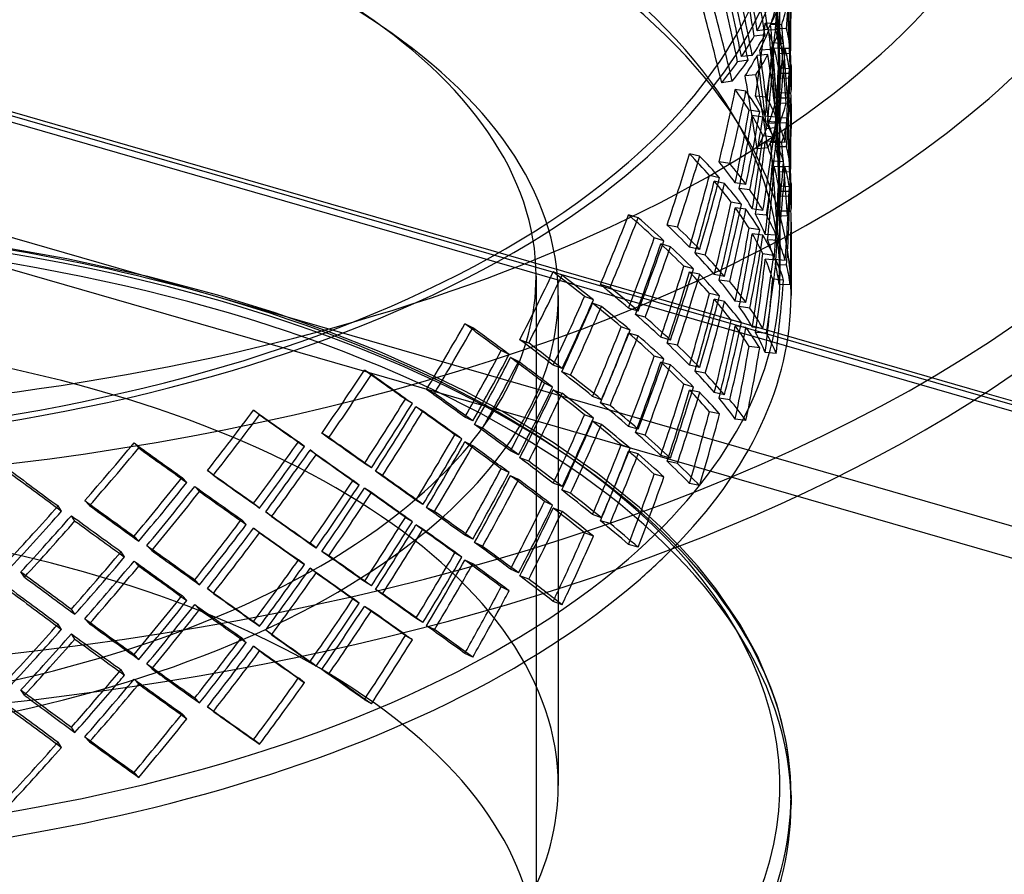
# Model space of a CAD drawing. Header units: millimetres. Extents: x -428 to 428, y -369 to 324.
# Tile 8 of 11: x 84 to 306, y -137 to 55. Entities that reach past the tile are written whole.
import ezdxf

# ---------------------------------------------------------------- set-up
doc = ezdxf.new("R2010")
doc.units = ezdxf.units.MM
doc.layers.add('HIDDEN', color=7, linetype='Continuous')
doc.layers.add('THICK', color=7, linetype='Continuous')

msp = doc.modelspace()

# ---------------------------------------------------------------- linework, layer by layer
at = {"layer": 'HIDDEN'}
for p, q in [((300.3, -29.39), (-113.47, 90.06)), ((301.24, -28.78), (-112.08, 90.53)), ((425.97, -67.11), (-110.97, 87.89)), ((425.97, -93.09), (-110.97, 61.91)), ((423.47, -99.58), (-113.47, 55.42)), ((254.17, 54.49), (251.7, 54.69)), ((255.4, 54.38), (252.91, 54.28)), ((256.52, 53.37), (254.01, 53.42)), ((251.63, 51.99), (249.18, 51.74)), ((252.3, 53.2), (249.85, 52.95)), ((254.97, 53.19), (252.47, 53.08)), ((255.83, 49.99), (253.36, 50.19)), ((256.18, 48.8), (253.71, 49)), ((257.29, 48.91), (254.79, 48.96)), ((248.77, 47.37), (246.31, 47.12)), ((252.3, 47.61), (249.85, 47.36)), ((252.98, 48.68), (250.47, 48.58)), ((257.4, 47.73), (254.9, 47.78)), ((247.82, 46.29), (245.45, 45.9)), ((257.13, 44.35), (254.64, 44.55)), ((255, 45.2), (255, 39.61)), ((257.5, 45.11), (257.5, 39.52)), ((249.58, 43.01), (247.13, 42.76)), ((257.29, 43.32), (254.79, 43.37)), ((257.36, 42.27), (254.86, 42.17)), ((257.45, 43.28), (254.95, 43.33)), ((244.25, 41.58), (241.88, 41.18)), ((247.33, 39.32), (244.93, 39.67)), ((251.93, 37.99), (249.46, 38.19)), ((256.67, 37.81), (254.17, 37.71)), ((257.49, 38.87), (254.99, 38.92)), ((256.38, 36.62), (253.89, 36.52)), ((257.45, 37.69), (254.95, 37.74)), ((255, 36.35), (255, 30.77)), ((257.5, 36.44), (257.5, 30.86)), ((250.44, 34.68), (248.03, 35.02)), ((251.17, 33.45), (248.77, 33.8)), ((254.17, 33.44), (251.7, 33.64)), ((254.45, 31.1), (251.99, 30.85)), ((254.66, 32.24), (252.2, 32.44)), ((254.97, 32.14), (252.47, 32.04)), ((256.67, 32.21), (254.17, 32.11)), ((256.92, 33.25), (254.41, 33.31)), ((253.58, 28.91), (251.16, 29.26)), ((254.17, 27.85), (251.7, 28.05)), ((255.4, 27.74), (252.91, 27.63)), ((256.18, 27.75), (253.71, 27.95)), ((256.52, 26.73), (254.01, 26.78)), ((236.89, 24.68), (234.59, 25.17)), ((252.3, 26.56), (249.85, 26.31)), ((243.68, 23), (241.27, 23.35)), ((255.83, 23.34), (253.36, 23.54)), ((256.18, 22.15), (253.71, 22.35)), ((257.29, 22.27), (254.79, 22.32)), ((241.39, 19.8), (239.09, 20.29)), ((257.4, 21.08), (254.9, 21.13)), ((242.5, 18.52), (240.2, 19.01)), ((247.33, 18.28), (244.93, 18.62)), ((257.13, 17.71), (254.64, 17.91)), ((255, 18.55), (255, 12.96)), ((257.5, 18.47), (257.5, 12.87)), ((248.21, 17.03), (245.81, 17.38)), ((257.29, 16.67), (254.79, 16.72)), ((257.36, 15.62), (254.86, 15.52)), ((257.45, 16.64), (254.95, 16.69)), ((246.33, 13.79), (244.02, 14.28)), ((223, 10.77), (220.84, 11.39)), ((247.33, 12.68), (244.93, 13.03)), ((251.17, 12.4), (248.77, 12.75)), ((251.93, 11.35), (249.46, 11.55)), ((256.67, 11.17), (254.17, 11.07)), ((257.49, 12.22), (254.99, 12.27)), ((231.87, 8.62), (229.56, 9.11)), ((255, 9.7), (255, -2.43)), ((257.5, 9.79), (257.5, -6.76)), ((250.44, 8.03), (248.03, 8.38)), ((251.17, 6.81), (248.77, 7.16)), ((254.17, 6.8), (251.7, 7)), ((94.13, 1.53), (75.23, 4.84)), ((228.83, 5.58), (226.66, 6.2)), ((230.29, 4.22), (228.13, 4.85)), ((254.66, 5.6), (252.2, 5.8)), ((236.89, 3.63), (234.59, 4.12)), ((238.14, 2.32), (235.84, 2.81)), ((253.58, 2.26), (251.16, 2.61)), ((112.46, -2.51), (94.13, 1.53)), ((254.17, 1.2), (251.7, 1.4)), ((256.18, 1.1), (253.71, 1.31)), ((256.52, 0.08), (254.01, 0.13)), ((205.86, -2.2), (203.86, -1.45)), ((235.49, -0.79), (233.31, -0.16)), ((236.89, -1.97), (234.59, -1.48)), ((242.5, -2.53), (240.2, -2.04)), ((128.19, -6.69), (112.46, -2.51)), ((200, -2.43), (200, -156.32)), ((216.68, -4.95), (214.51, -4.32)), ((243.68, -3.64), (241.27, -3.29)), ((255.83, -3.3), (253.36, -3.1)), ((257.29, -4.38), (254.79, -4.33)), ((241.39, -6.84), (239.09, -6.35)), ((140.95, -10.63), (128.19, -6.69)), ((205, -6.76), (205, -84.67)), ((212.93, -7.78), (210.93, -7.03)), ((214.73, -9.24), (212.73, -8.48)), ((242.5, -8.12), (240.2, -7.63)), ((247.33, -8.37), (244.93, -8.02)), ((153.09, -14.87), (140.95, -10.63)), ((223, -10.28), (220.84, -9.65)), ((224.6, -11.67), (222.43, -11.05)), ((248.21, -9.61), (245.81, -9.27)), ((185.71, -14.04), (183.91, -13.18)), ((246.33, -12.86), (244.02, -12.36)), ((164.57, -19.4), (153.09, -14.87)), ((221.22, -14.6), (219.21, -13.84)), ((223, -15.88), (220.84, -15.25)), ((247.33, -13.97), (244.93, -13.62)), ((251.17, -14.24), (248.77, -13.89)), ((251.93, -15.3), (249.46, -15.1)), ((198.33, -17.5), (196.33, -16.75)), ((230.29, -16.83), (228.13, -16.2)), ((231.87, -18.02), (229.56, -17.53)), ((175.22, -24.12), (164.57, -19.4)), ((193.92, -20.09), (192.12, -19.22)), ((250.44, -18.61), (248.03, -18.27)), ((254.17, -19.85), (251.7, -19.65)), ((196.03, -21.66), (194.23, -20.79)), ((228.83, -21.07), (226.66, -20.44)), ((230.29, -22.42), (228.13, -21.8)), ((162.85, -24.59), (161.27, -23.62)), ((184.06, -28.45), (175.22, -24.12)), ((205.86, -23.25), (203.86, -22.5)), ((207.78, -24.75), (205.78, -24)), ((236.89, -23.01), (234.59, -22.52)), ((238.14, -24.32), (235.84, -23.83)), ((203.72, -27.45), (201.91, -26.58)), ((177.08, -28.85), (175.28, -27.98)), ((192.44, -32.98), (184.06, -28.45)), ((205.86, -28.85), (203.86, -28.1)), ((235.49, -27.43), (233.31, -26.8)), ((236.89, -28.61), (234.59, -28.12)), ((242.5, -29.17), (240.2, -28.68)), ((172.09, -31.16), (170.5, -30.19)), ((214.73, -30.28), (212.73, -29.53)), ((216.68, -31.59), (214.51, -30.96)), ((243.68, -30.29), (241.27, -29.94)), ((137.62, -33.67), (136.29, -32.62)), ((174.48, -32.87), (172.9, -31.9)), ((203.85, -39.92), (192.44, -32.98)), ((241.39, -33.49), (239.09, -33)), ((185.71, -35.09), (183.91, -34.23)), ((212.93, -34.43), (210.93, -33.67)), ((214.73, -35.88), (212.73, -35.13)), ((247.33, -35.01), (244.93, -34.67)), ((187.93, -36.72), (186.13, -35.85)), ((223, -36.92), (220.84, -36.3)), ((224.6, -38.32), (222.43, -37.69)), ((147.74, -40.83), (146.4, -39.77)), ((153.26, -38.84), (151.68, -37.87)), ((183.25, -39.15), (181.66, -38.18)), ((185.71, -40.69), (183.91, -39.82)), ((213.85, -46.94), (203.85, -39.92)), ((110.39, -41.18), (109.32, -40.05)), ((150.38, -42.69), (149.04, -41.63)), ((196.03, -42.71), (194.23, -41.84)), ((221.22, -41.24), (219.21, -40.49)), ((223, -42.52), (220.84, -41.9)), ((198.33, -44.14), (196.33, -43.39)), ((230.29, -43.47), (228.13, -42.84)), ((231.87, -44.67), (229.56, -44.18)), ((127.2, -47.32), (125.86, -46.27)), ((162.85, -45.63), (161.27, -44.67)), ((165.34, -47.4), (163.76, -46.43)), ((193.92, -46.73), (192.12, -45.86)), ((121.24, -48.96), (120.17, -47.83)), ((160.11, -49.54), (158.76, -48.48)), ((196.03, -48.3), (194.23, -47.44)), ((223.32, -54.61), (213.85, -46.94)), ((228.83, -47.71), (226.66, -47.09)), ((124.09, -50.99), (123.02, -49.86)), ((162.85, -51.23), (161.27, -50.26)), ((205.86, -49.89), (203.86, -49.14)), ((207.78, -51.4), (205.78, -50.64)), ((236.89, -49.66), (234.59, -49.17)), ((99.29, -54.17), (98.21, -53.04)), ((174.48, -53.91), (172.9, -52.94)), ((203.72, -54.09), (201.91, -53.22)), ((92.98, -55.44), (92.19, -54.26)), ((137.62, -54.72), (136.29, -53.67)), ((177.08, -55.5), (175.28, -54.63)), ((205.86, -55.49), (203.86, -54.74)), ((228.08, -58.99), (223.32, -54.61)), ((95.99, -57.65), (95.19, -56.46)), ((134.63, -58.45), (133.55, -57.32)), ((140.35, -56.65), (139.01, -55.59)), ((172.09, -57.8), (170.5, -56.83)), ((214.73, -56.93), (212.73, -56.18)), ((216.68, -58.23), (214.51, -57.61)), ((137.62, -60.32), (136.29, -59.26)), ((174.48, -59.51), (172.9, -58.54)), ((232.36, -63.31), (228.08, -58.99)), ((110.39, -62.22), (109.32, -61.09)), ((185.71, -61.74), (183.91, -60.87)), ((212.93, -61.07), (210.93, -60.32)), ((113.3, -64.32), (112.23, -63.19)), ((150.38, -63.74), (149.04, -62.68)), ((187.93, -63.36), (186.13, -62.5)), ((223, -63.57), (220.84, -62.94)), ((107.19, -65.77), (106.4, -64.57)), ((147.74, -67.47), (146.4, -66.42)), ((153.26, -65.49), (151.68, -64.52)), ((183.25, -65.8), (181.66, -64.82)), ((185.71, -67.33), (183.91, -66.47)), ((110.39, -67.82), (109.32, -66.69)), ((150.38, -69.34), (149.04, -68.28)), ((196.03, -69.35), (194.23, -68.49)), ((84.6, -70.31), (83.81, -69.12)), ((124.09, -72.04), (123.02, -70.91)), ((198.33, -70.79), (196.33, -70.03)), ((127.2, -73.97), (125.86, -72.91)), ((162.85, -72.28), (161.27, -71.31)), ((165.34, -74.05), (163.76, -73.08)), ((193.92, -73.38), (192.12, -72.51)), ((121.24, -75.61), (120.17, -74.48)), ((160.11, -76.18), (158.76, -75.12)), ((95.99, -78.7), (95.19, -77.51)), ((124.09, -77.64), (123.02, -76.51)), ((162.85, -77.88), (161.27, -76.91)), ((205.86, -76.54), (203.86, -75.79)), ((99.29, -80.82), (98.21, -79.69)), ((174.48, -80.56), (172.9, -79.59)), ((92.98, -82.09), (92.19, -80.9)), ((137.62, -81.37), (136.29, -80.31)), ((177.08, -82.14), (175.28, -81.27)), ((95.99, -84.29), (95.19, -83.11)), ((134.63, -85.1), (133.55, -83.96)), ((140.35, -83.29), (139.01, -82.24)), ((137.62, -86.96), (136.29, -85.91)), ((110.39, -88.87), (109.32, -87.74)), ((185.71, -88.38), (183.91, -87.52)), ((113.3, -90.96), (112.23, -89.84)), ((107.19, -92.41), (106.4, -91.22)), ((147.74, -94.12), (146.4, -93.06)), ((153.26, -92.13), (151.68, -91.16)), ((110.39, -94.46), (109.32, -93.34)), ((84.6, -96.95), (83.81, -95.76)), ((127.2, -100.61), (125.86, -99.56)), ((162.85, -98.92), (161.27, -97.96)), ((121.24, -102.25), (120.17, -101.12)), ((99.29, -107.46), (98.21, -106.33)), ((92.98, -108.73), (92.19, -107.55))]:
    msp.add_line(p, q, dxfattribs=at)
for centre, major_axis, ratio, start_param, end_param in [((0, -2.42), (-255, 0), 0.5, 3.141591, 5.759587), ((0, -6.75), (-257.5, 0), 0.5, 3.141591, 5.759587), ((0, -2.42), (-200, 0), 0.5, 3.141591, 5.759587), ((0, -6.75), (-205, 0), 0.5, 3.141591, 5.759587), ((0, 87.04), (-257.5, 0), 0.5, -0.000001, 2.617994), ((0, 87.04), (255, 0), 0.5, 3.141591, 5.759587), ((0, 87.04), (255, 0), 0.5, -0.523599, -0.000001), ((0, 87.04), (-257.5, 0), 0.5, 2.617994, 3.141591), ((0, 27.45), (67.39, -343.32), 0.716337, 1.504732, 1.552406), ((0, 27.45), (68.05, -346.69), 0.716337, 1.504732, 1.551942), ((0, 75.14), (-14.01, -348.12), 0.7314, 1.537799, 1.585473), ((0, 75.14), (-14.14, -351.53), 0.7314, 1.538262, 1.585473), ((0, 21.85), (67.39, -343.32), 0.716337, 1.517403, 1.565095), ((0, 21.85), (68.05, -346.69), 0.716337, 1.51728, 1.564509), ((0, 21.85), (102.1, -336.78), 0.693825, 1.43339, 1.481064), ((0, 0.81), (67.39, -343.32), 0.716337, 1.565095, 1.612925), ((0, 21.85), (103.1, -340.08), 0.693825, 1.433853, 1.481064), ((0, 0.81), (68.05, -346.69), 0.716337, 1.564509, 1.611871), ((0, 54.1), (-14.01, -348.12), 0.7314, 1.585473, 1.625748), ((0, 54.1), (-14.14, -351.53), 0.7314, 1.585473, 1.625748), ((0, 0.81), (103.1, -340.08), 0.693825, 1.481064, 1.528274), ((0, 27.45), (256.94, 50.43), 0.337063, -0.267449, -0.220238), ((0, 48.5), (254.89, 20.44), 0.361198, -0.157191, -0.109517), ((0, 48.5), (27.87, -347.48), 0.729459, 1.494159, 1.541833), ((0, 27.45), (-14.01, -348.12), 0.7314, 1.645836, 1.693666), ((0, 48.5), (257.39, 20.65), 0.361198, -0.156727, -0.109517), ((0, 48.5), (28.14, -350.89), 0.729459, 1.494623, 1.541833), ((0, 27.45), (-14.14, -351.53), 0.7314, 1.64525, 1.692612), ((0, 0.81), (102.1, -336.78), 0.693825, 1.481064, 1.528738), ((0, 27.45), (254.44, 49.94), 0.337063, -0.267449, -0.219775), ((0, 48.5), (-14.01, -348.12), 0.7314, 1.598144, 1.625749), ((0, 48.5), (-14.14, -351.53), 0.7314, 1.598021, 1.625749), ((0, 75.14), (-54.67, -345.04), 0.721865, 1.578071, 1.625745), ((0, 75.14), (-254.62, 40.34), 0.347169, -2.97321, -2.925536), ((0, 75.14), (-55.2, -348.42), 0.721865, 1.578535, 1.625745), ((0, 27.45), (27.87, -347.48), 0.729459, 1.541833, 1.589507), ((0, 54.1), (-254.97, 10.26), 0.364811, -3.086639, -3.038966), ((0, 75.14), (-257.11, 40.74), 0.347169, -2.972747, -2.925536), ((0, 27.45), (28.14, -350.89), 0.729459, 1.541833, 1.589044), ((0, 54.1), (-257.47, 10.36), 0.364811, -3.086639, -3.039429), ((0, 27.45), (254.44, 49.94), 0.337063, -0.327812, -0.28012), ((0, 27.45), (256.94, 50.43), 0.337063, -0.327225, -0.279997), ((0, 48.5), (254.89, 20.44), 0.361198, -0.21771, -0.16988), ((0, 21.85), (27.87, -347.48), 0.729459, 1.554505, 1.602197), ((0, 48.5), (257.39, 20.65), 0.361198, -0.216656, -0.169294), ((0, 21.85), (28.14, -350.89), 0.729459, 1.554382, 1.60161), ((0, 54.1), (-54.67, -345.04), 0.721865, 1.625745, 1.673419), ((0, 48.5), (-54.67, -345.04), 0.721865, 1.638417, 1.686109), ((0, 75.14), (-254.62, 40.34), 0.347169, -3.03373, -2.9859), ((0, 54.1), (-55.2, -348.42), 0.721865, 1.625745, 1.672956), ((0, 21.85), (254.44, 49.94), 0.337063, -0.315122, -0.267449), ((0, 21.85), (256.94, 50.43), 0.337063, -0.314659, -0.267449), ((0, 21.85), (67.39, -343.32), 0.716337, 1.457058, 1.504732), ((0, 0.81), (27.87, -347.48), 0.729459, 1.602197, 1.650026), ((0, 21.85), (68.05, -346.69), 0.716337, 1.457521, 1.504732), ((0, 0.81), (28.14, -350.89), 0.729459, 1.60161, 1.648972), ((0, 48.5), (-55.2, -348.42), 0.721865, 1.638294, 1.685522), ((0, 54.1), (-254.97, 10.26), 0.364811, -3.126915, -3.099311), ((0, 75.14), (-257.11, 40.74), 0.347169, -3.032675, -2.985313), ((0, 54.1), (-257.47, 10.36), 0.364811, -3.126915, -3.099188), ((0, 0.81), (253.97, 77), 0.296782, -0.411947, -0.364273), ((0, 0.81), (256.46, 77.75), 0.296782, -0.411947, -0.364736), ((0, 27.45), (-54.67, -345.04), 0.721865, 1.686109, 1.733939), ((0, 54.1), (-254.97, 10.26), 0.364811, 3.136183, 3.15627), ((0, 54.1), (-257.47, 10.36), 0.364811, 3.136769, 3.15627), ((0, 0.81), (67.39, -343.32), 0.716337, 1.504732, 1.552406), ((0, 0.81), (68.05, -346.69), 0.716337, 1.504732, 1.551942), ((0, 48.5), (-14.01, -348.12), 0.7314, 1.537799, 1.585473), ((0, 48.5), (-254.97, 10.26), 0.364811, -3.126914, -3.086639), ((0, 27.45), (-55.2, -348.42), 0.721865, 1.685522, 1.732884), ((0, 48.5), (-14.14, -351.53), 0.7314, 1.538262, 1.585473), ((0, 27.45), (257.39, 20.65), 0.361198, -0.109517, -0.062306), ((0, 48.5), (-257.47, 10.36), 0.364811, -3.126915, -3.086639), ((0, 27.45), (254.89, 20.44), 0.361198, -0.109517, -0.061843), ((0, 75.14), (-91.14, -339.14), 0.702228, 1.60668, 1.654354), ((0, 75.14), (-92.03, -342.47), 0.702228, 1.607143, 1.654354), ((0, 75.14), (-254.11, 68.29), 0.311654, -2.823771, -2.776098), ((0, 75.14), (-256.6, 68.96), 0.311654, -2.823308, -2.776098), ((0, 54.1), (-254.62, 40.34), 0.347169, -2.925536, -2.877863), ((0, 54.1), (-257.11, 40.74), 0.347169, -2.925536, -2.878326), ((0, 48.5), (-254.97, 10.26), 0.364811, -3.134313, -3.126914), ((0, 27.45), (-14.01, -348.12), 0.7314, 1.625748, 1.633147), ((0, 48.5), (-257.47, 10.36), 0.364811, -3.13385, -3.126915), ((0, 27.45), (-14.14, -351.53), 0.7314, 1.625748, 1.632683), ((0, 27.45), (254.89, 20.44), 0.361198, -0.16988, -0.122188), ((0, 48.5), (-254.97, 10.26), 0.364811, 3.088353, 3.136183), ((0, 27.45), (-14.01, -348.12), 0.7314, 1.585473, 1.625748), ((0, 21.85), (-14.01, -348.12), 0.7314, 1.625749, 1.645836), ((0, 27.45), (257.39, 20.65), 0.361198, -0.169294, -0.122065), ((0, 48.5), (-257.47, 10.36), 0.364811, 3.089407, 3.136769), ((0, 27.45), (-14.14, -351.53), 0.7314, 1.585473, 1.625748), ((0, 21.85), (-14.14, -351.53), 0.7314, 1.625749, 1.64525), ((0, 54.1), (-91.14, -339.14), 0.702228, 1.654354, 1.702027), ((0, 48.5), (-91.14, -339.14), 0.702228, 1.667025, 1.714717), ((0, 54.1), (-92.03, -342.47), 0.702228, 1.654354, 1.701564), ((0, 48.5), (-92.03, -342.47), 0.702228, 1.666902, 1.71413), ((0, 75.14), (-254.11, 68.29), 0.311654, -2.884291, -2.836461), ((0, 75.14), (-256.6, 68.96), 0.311654, -2.883237, -2.835874), ((0, 54.1), (-254.62, 40.34), 0.347169, -2.9859, -2.938208), ((0, 0.81), (256.94, 50.43), 0.337063, -0.267449, -0.220238), ((0, 21.85), (254.89, 20.44), 0.361198, -0.157191, -0.109517), ((0, 21.85), (27.87, -347.48), 0.729459, 1.494159, 1.541833), ((0, 0.81), (-14.01, -348.12), 0.7314, 1.645836, 1.693666), ((0, 54.1), (-257.11, 40.74), 0.347169, -2.985313, -2.938085), ((0, 21.85), (257.39, 20.65), 0.361198, -0.156727, -0.109517), ((0, 21.85), (28.14, -350.89), 0.729459, 1.494623, 1.541833), ((0, 0.81), (-14.14, -351.53), 0.7314, 1.64525, 1.692612), ((0, 27.45), (-91.14, -339.14), 0.702228, 1.714717, 1.762547), ((0, 0.81), (254.44, 49.94), 0.337063, -0.267449, -0.219775), ((0, 27.45), (-92.03, -342.47), 0.702228, 1.71413, 1.761493), ((0, 21.85), (-14.01, -348.12), 0.7314, 1.598144, 1.625749), ((0, 21.85), (-14.14, -351.53), 0.7314, 1.598021, 1.625749), ((0, -119.51), (257.5, 0), 0.5, 1.047198, 2.617994), ((0, 48.5), (-54.67, -345.04), 0.721865, 1.578071, 1.625745), ((0, 48.5), (-254.62, 40.34), 0.347169, -2.97321, -2.925536), ((0, 48.5), (-55.2, -348.42), 0.721865, 1.578535, 1.625745), ((0, 0.81), (27.87, -347.48), 0.729459, 1.541833, 1.589507), ((0, 27.45), (-254.97, 10.26), 0.364811, -3.086639, -3.038966), ((0, 48.5), (-257.11, 40.74), 0.347169, -2.972747, -2.925536), ((0, 0.81), (28.14, -350.89), 0.729459, 1.541833, 1.589044), ((0, 27.45), (-257.47, 10.36), 0.364811, -3.086639, -3.039429), ((0, 75.14), (-122.16, -331.72), 0.674767, 1.619953, 1.667626), ((0, 75.14), (-123.36, -334.97), 0.674767, 1.620416, 1.667626), ((0, 75.14), (-253.81, 93.47), 0.263753, -2.689668, -2.641994), ((0, 75.14), (-256.29, 94.39), 0.263753, -2.689205, -2.641994), ((0, 54.1), (-254.11, 68.29), 0.311654, -2.776098, -2.728424), ((0, 54.1), (-256.6, 68.96), 0.311654, -2.776098, -2.728887), ((0, 27.45), (-54.67, -345.04), 0.721865, 1.625745, 1.673419), ((0, 21.85), (-54.67, -345.04), 0.721865, 1.638417, 1.686109), ((0, 48.5), (-254.62, 40.34), 0.347169, -3.03373, -2.9859), ((0, 27.45), (-55.2, -348.42), 0.721865, 1.625745, 1.672956), ((0, 54.1), (-122.16, -331.72), 0.674767, 1.667626, 1.7153), ((0, 21.85), (-55.2, -348.42), 0.721865, 1.638294, 1.685522), ((0, 27.45), (-254.97, 10.26), 0.364811, -3.126915, -3.099311), ((0, 48.5), (-257.11, 40.74), 0.347169, -3.032675, -2.985313), ((0, 27.45), (-257.47, 10.36), 0.364811, -3.126915, -3.099188), ((0, -121.68), (-257.5, 0), 0.5, 3.141591, 5.759587), ((0, 48.5), (-122.16, -331.72), 0.674767, 1.680298, 1.72799), ((0, 54.1), (-123.36, -334.97), 0.674767, 1.667626, 1.714837), ((0, 48.5), (-123.36, -334.97), 0.674767, 1.680175, 1.727403), ((0, 75.14), (-253.81, 93.47), 0.263753, -2.750188, -2.702358), ((0, 75.14), (-256.29, 94.39), 0.263753, -2.749133, -2.701771), ((0, 0.81), (-54.67, -345.04), 0.721865, 1.686109, 1.733939), ((0, 27.45), (-254.97, 10.26), 0.364811, 3.136183, 3.15627), ((0, 27.45), (-257.47, 10.36), 0.364811, 3.136769, 3.15627), ((0, 54.1), (-254.11, 68.29), 0.311654, -2.836461, -2.788769), ((0, 54.1), (-256.6, 68.96), 0.311654, -2.835874, -2.788646), ((0, 21.85), (-14.01, -348.12), 0.7314, 1.537799, 1.585473), ((0, 21.85), (-254.97, 10.26), 0.364811, -3.126914, -3.086639), ((0, 0.81), (-55.2, -348.42), 0.721865, 1.685522, 1.732884), ((0, 21.85), (-14.14, -351.53), 0.7314, 1.538262, 1.585473), ((0, 0.81), (257.39, 20.65), 0.361198, -0.109517, -0.062306), ((0, 21.85), (-257.47, 10.36), 0.364811, -3.126915, -3.086639), ((0, -117.35), (255, 0), 0.5, 1.047198, 2.707324), ((0, 27.45), (-122.16, -331.72), 0.674767, 1.72799, 1.77582), ((0, 27.45), (-123.36, -334.97), 0.674767, 1.727403, 1.774765), ((0, 0.81), (254.89, 20.44), 0.361198, -0.109517, -0.061843), ((0, 75.14), (147.89, 323.71), 0.641742, -1.523407, -1.475734), ((0, 75.14), (253.85, -115.97), 0.208712, 0.570988, 0.618662), ((0, 48.5), (-91.14, -339.14), 0.702228, 1.60668, 1.654354), ((0, 48.5), (-92.03, -342.47), 0.702228, 1.607143, 1.654354), ((0, 48.5), (-254.11, 68.29), 0.311654, -2.823771, -2.776098), ((0, 48.5), (-256.6, 68.96), 0.311654, -2.823308, -2.776098), ((0, 27.45), (-254.62, 40.34), 0.347169, -2.925536, -2.877863), ((0, 27.45), (-257.11, 40.74), 0.347169, -2.925536, -2.878326), ((0, 21.85), (-254.97, 10.26), 0.364811, -3.134313, -3.126914), ((0, 0.81), (-14.01, -348.12), 0.7314, 1.625748, 1.633147), ((0, 21.85), (-257.47, 10.36), 0.364811, -3.13385, -3.126915), ((0, 0.81), (-14.14, -351.53), 0.7314, 1.625748, 1.632683), ((0, 75.14), (149.34, 326.88), 0.641742, -1.522944, -1.475734), ((0, 75.14), (256.34, -117.11), 0.208712, 0.571451, 0.618662), ((0, 54.1), (-253.81, 93.47), 0.263753, -2.641994, -2.594321), ((0, 0.81), (-14.01, -348.12), 0.7314, 1.585473, 1.625748), ((0, 0.81), (-14.14, -351.53), 0.7314, 1.585473, 1.625748), ((0, 54.1), (-256.29, 94.39), 0.263753, -2.641994, -2.594784), ((0, 27.45), (-91.14, -339.14), 0.702228, 1.654354, 1.702027), ((0, 21.85), (-91.14, -339.14), 0.702228, 1.667025, 1.714717), ((0, 27.45), (-92.03, -342.47), 0.702228, 1.654354, 1.701564), ((0, 21.85), (-92.03, -342.47), 0.702228, 1.666902, 1.71413), ((0, 48.5), (-254.11, 68.29), 0.311654, -2.884291, -2.836461), ((0, 48.5), (-256.6, 68.96), 0.311654, -2.883237, -2.835874), ((0, 54.1), (147.89, 323.71), 0.641742, -1.475734, -1.42806), ((0, 48.5), (147.89, 323.71), 0.641742, -1.463062, -1.41537), ((0, 54.1), (149.34, 326.88), 0.641742, -1.475734, -1.428523), ((0, 75.14), (253.85, -115.97), 0.208712, 0.510468, 0.558298), ((0, 27.45), (-254.62, 40.34), 0.347169, -2.9859, -2.938208), ((0, 27.45), (-257.11, 40.74), 0.347169, -2.985313, -2.938085), ((0, 48.5), (149.34, 326.88), 0.641742, -1.463185, -1.415957), ((0, 75.14), (256.34, -117.11), 0.208712, 0.511523, 0.558885), ((0, 54.1), (-253.81, 93.47), 0.263753, -2.702358, -2.654666), ((0, 54.1), (-256.29, 94.39), 0.263753, -2.701771, -2.654543), ((0, 0.81), (-91.14, -339.14), 0.702228, 1.714717, 1.762547), ((0, 0.81), (-92.03, -342.47), 0.702228, 1.71413, 1.761493), ((0, 21.85), (-54.67, -345.04), 0.721865, 1.578071, 1.625745), ((0, 21.85), (-254.62, 40.34), 0.347169, -2.97321, -2.925536), ((0, 21.85), (-55.2, -348.42), 0.721865, 1.578535, 1.625745), ((0, 0.81), (-254.97, 10.26), 0.364811, -3.086639, -3.038966), ((0, 21.85), (-257.11, 40.74), 0.347169, -2.972747, -2.925536), ((0, 0.81), (-257.47, 10.36), 0.364811, -3.086639, -3.039429), ((0, 75.14), (169.07, 315.57), 0.604919, -1.538059, -1.490385), ((0, 75.14), (170.73, 318.66), 0.604919, -1.537596, -1.490385), ((0, 75.14), (254.18, -136.18), 0.150413, 0.677167, 0.72484), ((0, 75.14), (256.67, -137.51), 0.150413, 0.67763, 0.72484), ((0, 27.45), (147.89, 323.71), 0.641742, -1.41537, -1.36754), ((0, 48.5), (-122.16, -331.72), 0.674767, 1.619953, 1.667626), ((0, 27.45), (149.34, 326.88), 0.641742, -1.415957, -1.368595), ((0, 48.5), (-123.36, -334.97), 0.674767, 1.620416, 1.667626), ((0, 48.5), (-253.81, 93.47), 0.263753, -2.689668, -2.641994), ((0, 48.5), (-256.29, 94.39), 0.263753, -2.689205, -2.641994), ((0, -2.42), (-255, 0), 0.5, -0.000001, 2.617994), ((0, -2.42), (-200, 0), 0.5, -0.000001, 2.617994), ((0, -2.42), (-200, 0), 0.5, 2.617994, 3.141591), ((0, 54.1), (253.85, -115.97), 0.208712, 0.618662, 0.666335), ((0, -2.42), (-255, 0), 0.5, 2.617994, 3.141591), ((0, 27.45), (-254.11, 68.29), 0.311654, -2.776098, -2.728424), ((0, 27.45), (-256.6, 68.96), 0.311654, -2.776098, -2.728887), ((0, 0.81), (-54.67, -345.04), 0.721865, 1.625745, 1.673419), ((0, 0.81), (-55.2, -348.42), 0.721865, 1.625745, 1.672956), ((0, -117.35), (205, 0), 0.5, -0.000001, 2.617994), ((0, 54.1), (256.34, -117.11), 0.208712, 0.618662, 0.665872), ((0, 27.45), (-122.16, -331.72), 0.674767, 1.667626, 1.7153), ((0, -6.75), (-205, 0), 0.5, -0.000001, 2.617994), ((0, -117.35), (255, 0), 0.5, 0.434269, 1.047198), ((0, -119.51), (257.5, 0), 0.5, 0, 1.047198), ((0, -6.75), (-205, 0), 0.5, 2.617994, 3.141591), ((0, 54.1), (169.07, 315.57), 0.604919, -1.490385, -1.442712), ((0, 48.5), (169.07, 315.57), 0.604919, -1.477714, -1.430022), ((0, 54.1), (170.73, 318.66), 0.604919, -1.490385, -1.443175), ((0, 75.14), (254.18, -136.18), 0.150413, 0.616647, 0.664477), ((0, -6.75), (-257.5, 0), 0.5, 2.681364, 3.141591), ((0, 21.85), (-122.16, -331.72), 0.674767, 1.680298, 1.72799), ((0, 27.45), (-123.36, -334.97), 0.674767, 1.667626, 1.714837), ((0, 21.85), (-123.36, -334.97), 0.674767, 1.680175, 1.727403), ((0, 48.5), (-253.81, 93.47), 0.263753, -2.750188, -2.702358), ((0, 48.5), (-256.29, 94.39), 0.263753, -2.749133, -2.701771), ((0, 48.5), (170.73, 318.66), 0.604919, -1.477837, -1.430609), ((0, 75.14), (256.67, -137.51), 0.150413, 0.617701, 0.665064), ((0, 54.1), (253.85, -115.97), 0.208712, 0.558298, 0.60599), ((0, 27.45), (-254.11, 68.29), 0.311654, -2.836461, -2.788769), ((0, 27.45), (-256.6, 68.96), 0.311654, -2.835874, -2.788646), ((0, 75.14), (186.55, 307.42), 0.565507, -1.563105, -1.515431), ((0, 75.14), (254.61, -154.5), 0.091331, 0.772951, 0.820625), ((0, 54.1), (256.34, -117.11), 0.208712, 0.558885, 0.606113), ((0, 0.81), (-122.16, -331.72), 0.674767, 1.72799, 1.77582), ((0, 0.81), (-123.36, -334.97), 0.674767, 1.727403, 1.774765), ((0, 75.14), (188.38, 310.44), 0.565507, -1.562642, -1.515431), ((0, 75.14), (257.11, -156.02), 0.091331, 0.773414, 0.820625), ((0, 27.45), (169.07, 315.57), 0.604919, -1.430022, -1.382192), ((0, 48.5), (147.89, 323.71), 0.641742, -1.523407, -1.475734), ((0, 27.45), (170.73, 318.66), 0.604919, -1.430609, -1.383246), ((0, 48.5), (253.85, -115.97), 0.208712, 0.570988, 0.618662), ((0, 21.85), (-91.14, -339.14), 0.702228, 1.60668, 1.654354), ((0, 21.85), (-92.03, -342.47), 0.702228, 1.607143, 1.654354), ((0, 21.85), (-254.11, 68.29), 0.311654, -2.823771, -2.776098), ((0, 21.85), (-256.6, 68.96), 0.311654, -2.823308, -2.776098), ((0, 0.81), (-254.62, 40.34), 0.347169, -2.925536, -2.877863), ((0, 0.81), (-257.11, 40.74), 0.347169, -2.925536, -2.878326), ((0, 54.1), (254.18, -136.18), 0.150413, 0.72484, 0.772514), ((0, 54.1), (256.67, -137.51), 0.150413, 0.72484, 0.772051), ((0, 48.5), (149.34, 326.88), 0.641742, -1.522944, -1.475734), ((0, 48.5), (256.34, -117.11), 0.208712, 0.571451, 0.618662), ((0, 27.45), (-253.81, 93.47), 0.263753, -2.641994, -2.594321), ((0, 54.1), (186.55, 307.42), 0.565507, -1.515431, -1.467758), ((0, 27.45), (-256.29, 94.39), 0.263753, -2.641994, -2.594784), ((0, 0.81), (-91.14, -339.14), 0.702228, 1.654354, 1.702027), ((0, 0.81), (-92.03, -342.47), 0.702228, 1.654354, 1.701564), ((0, 54.1), (188.38, 310.44), 0.565507, -1.515431, -1.468221), ((0, 48.5), (186.55, 307.42), 0.565507, -1.50276, -1.455068), ((0, 48.5), (188.38, 310.44), 0.565507, -1.502883, -1.455655), ((0, 75.14), (254.61, -154.5), 0.091331, 0.712431, 0.760261), ((0, 75.14), (257.11, -156.02), 0.091331, 0.713486, 0.760848), ((0, 27.45), (147.89, 323.71), 0.641742, -1.475734, -1.42806), ((0, 21.85), (147.89, 323.71), 0.641742, -1.463062, -1.41537), ((0, 27.45), (149.34, 326.88), 0.641742, -1.475734, -1.428523), ((0, 48.5), (253.85, -115.97), 0.208712, 0.510468, 0.558298), ((0, 75.14), (201.04, 299.22), 0.524268, -1.596376, -1.548702), ((0, 75.14), (254.94, -171.29), 0.03289, 0.860511, 0.908185), ((0, 54.1), (254.18, -136.18), 0.150413, 0.664477, 0.712169), ((0, 21.85), (149.34, 326.88), 0.641742, -1.463185, -1.415957), ((0, 48.5), (256.34, -117.11), 0.208712, 0.511523, 0.558885), ((0, 27.45), (-253.81, 93.47), 0.263753, -2.702358, -2.654666), ((0, 27.45), (-256.29, 94.39), 0.263753, -2.701771, -2.654543), ((0, 75.14), (203.01, 302.15), 0.524268, -1.595912, -1.548702), ((0, 75.14), (257.44, -172.97), 0.03289, 0.860974, 0.908185), ((0, 27.45), (186.55, 307.42), 0.565507, -1.455068, -1.407238), ((0, 54.1), (256.67, -137.51), 0.150413, 0.665064, 0.712292), ((0, 54.1), (254.61, -154.5), 0.091331, 0.820625, 0.868299), ((0, 54.1), (257.11, -156.02), 0.091331, 0.820625, 0.867835), ((0, 27.45), (188.38, 310.44), 0.565507, -1.455655, -1.408292), ((0, 48.5), (169.07, 315.57), 0.604919, -1.538059, -1.490385), ((0, 48.5), (170.73, 318.66), 0.604919, -1.537596, -1.490385), ((0, 48.5), (254.18, -136.18), 0.150413, 0.677167, 0.72484), ((0, 48.5), (256.67, -137.51), 0.150413, 0.67763, 0.72484), ((0, 0.81), (147.89, 323.71), 0.641742, -1.41537, -1.36754), ((0, 21.85), (-122.16, -331.72), 0.674767, 1.619953, 1.667626), ((0, 0.81), (149.34, 326.88), 0.641742, -1.415957, -1.368595), ((0, 21.85), (-123.36, -334.97), 0.674767, 1.620416, 1.667626), ((0, 21.85), (-253.81, 93.47), 0.263753, -2.689668, -2.641994), ((0, 21.85), (-256.29, 94.39), 0.263753, -2.689205, -2.641994), ((0, 54.1), (201.04, 299.22), 0.524268, -1.548702, -1.501028), ((0, 27.45), (253.85, -115.97), 0.208712, 0.618662, 0.666335), ((0, 0.81), (-254.11, 68.29), 0.311654, -2.776098, -2.728424), ((0, 0.81), (-256.6, 68.96), 0.311654, -2.776098, -2.728887), ((0, 75.14), (213.08, 290.84), 0.481647, -1.636179, -1.588506), ((0, 75.14), (254.96, -186.79), 0.024175, -0.989211, -0.941538), ((0, 54.1), (203.01, 302.15), 0.524268, -1.548702, -1.501491), ((0, 48.5), (201.04, 299.22), 0.524268, -1.53603, -1.488338), ((0, 48.5), (203.01, 302.15), 0.524268, -1.536153, -1.488925), ((0, 75.14), (254.94, -171.29), 0.03289, 0.799991, 0.847821), ((0, 75.14), (257.44, -172.97), 0.03289, 0.801046, 0.848408), ((0, 27.45), (256.34, -117.11), 0.208712, 0.618662, 0.665872), ((0, 0.81), (-122.16, -331.72), 0.674767, 1.667626, 1.7153), ((0, 75.14), (215.17, 293.7), 0.481647, -1.635716, -1.588506), ((0, 75.14), (257.46, -188.62), 0.024175, -0.989211, -0.942001), ((0, 27.45), (169.07, 315.57), 0.604919, -1.490385, -1.442712), ((0, 21.85), (169.07, 315.57), 0.604919, -1.477714, -1.430022), ((0, 27.45), (170.73, 318.66), 0.604919, -1.490385, -1.443175), ((0, 48.5), (254.18, -136.18), 0.150413, 0.616647, 0.664477), ((0, 0.81), (-123.36, -334.97), 0.674767, 1.667626, 1.714837), ((0, 54.1), (254.61, -154.5), 0.091331, 0.760261, 0.807953), ((0, 54.1), (257.11, -156.02), 0.091331, 0.760848, 0.808076), ((0, 21.85), (170.73, 318.66), 0.604919, -1.477837, -1.430609), ((0, 48.5), (256.67, -137.51), 0.150413, 0.617701, 0.665064), ((0, 27.45), (253.85, -115.97), 0.208712, 0.558298, 0.60599), ((0, 54.1), (213.08, 290.84), 0.481647, -1.588506, -1.540832), ((0, 54.1), (254.94, -171.29), 0.03289, 0.908185, 0.955858), ((0, 54.1), (257.44, -172.97), 0.03289, 0.908185, 0.955395), ((0, 27.45), (201.04, 299.22), 0.524268, -1.488338, -1.440508), ((0, 27.45), (203.01, 302.15), 0.524268, -1.488925, -1.441563), ((0, 48.5), (186.55, 307.42), 0.565507, -1.563105, -1.515431), ((0, 48.5), (254.61, -154.5), 0.091331, 0.772951, 0.820625), ((0, 27.45), (256.34, -117.11), 0.208712, 0.558885, 0.606113), ((0, 75.14), (223.07, 282.18), 0.437871, -1.681267, -1.633593), ((0, 75.14), (225.25, 284.95), 0.437871, -1.680804, -1.633593), ((0, 75.14), (254.5, -201.18), 0.079544, -1.064954, -1.01728), ((0, 75.14), (256.99, -203.15), 0.079544, -1.064954, -1.017744), ((0, 54.1), (215.17, 293.7), 0.481647, -1.588506, -1.541295), ((0, 48.5), (213.08, 290.84), 0.481647, -1.575834, -1.528142), ((0, 75.14), (254.96, -186.79), 0.024175, -0.928848, -0.881018), ((0, 48.5), (188.38, 310.44), 0.565507, -1.562642, -1.515431), ((0, 48.5), (257.11, -156.02), 0.091331, 0.773414, 0.820625), ((0, 0.81), (169.07, 315.57), 0.604919, -1.430022, -1.382192), ((0, 21.85), (147.89, 323.71), 0.641742, -1.523407, -1.475734), ((0, 0.81), (170.73, 318.66), 0.604919, -1.430609, -1.383246), ((0, 21.85), (253.85, -115.97), 0.208712, 0.570988, 0.618662), ((0, 48.5), (215.17, 293.7), 0.481647, -1.575957, -1.528729), ((0, 75.14), (257.46, -188.62), 0.024175, -0.929435, -0.882073), ((0, 27.45), (254.18, -136.18), 0.150413, 0.72484, 0.772514), ((0, 27.45), (256.67, -137.51), 0.150413, 0.72484, 0.772051), ((0, 21.85), (149.34, 326.88), 0.641742, -1.522944, -1.475734), ((0, 21.85), (256.34, -117.11), 0.208712, 0.571451, 0.618662), ((0, 0.81), (-253.81, 93.47), 0.263753, -2.641994, -2.594321), ((0, 75.14), (253.39, -214.6), 0.133135, -1.136302, -1.088628), ((0, 54.1), (254.96, -186.79), 0.024175, -1.036885, -0.989211), ((0, 54.1), (254.94, -171.29), 0.03289, 0.847821, 0.895513), ((0, 27.45), (186.55, 307.42), 0.565507, -1.515431, -1.467758), ((0, 0.81), (-256.29, 94.39), 0.263753, -2.641994, -2.594784), ((0, -156.32), (200, 0), 0.5, -0.000001, 2.617994), ((0, 75.14), (255.88, -216.71), 0.133135, -1.136302, -1.089092), ((0, 54.1), (223.07, 282.18), 0.437871, -1.633593, -1.58592), ((0, 54.1), (257.46, -188.62), 0.024175, -1.036422, -0.989211), ((0, 27.45), (213.08, 290.84), 0.481647, -1.528142, -1.480312), ((0, 54.1), (257.44, -172.97), 0.03289, 0.848408, 0.895636), ((0, 27.45), (188.38, 310.44), 0.565507, -1.515431, -1.468221), ((0, 21.85), (186.55, 307.42), 0.565507, -1.50276, -1.455068), ((0, 21.85), (188.38, 310.44), 0.565507, -1.502883, -1.455655), ((0, 48.5), (254.61, -154.5), 0.091331, 0.712431, 0.760261), ((0, 48.5), (257.11, -156.02), 0.091331, 0.713486, 0.760848), ((0, 0.81), (147.89, 323.71), 0.641742, -1.475734, -1.42806), ((0, 0.81), (149.34, 326.88), 0.641742, -1.475734, -1.428523), ((0, 54.1), (225.25, 284.95), 0.437871, -1.633593, -1.586383), ((0, 48.5), (223.07, 282.18), 0.437871, -1.620922, -1.57323), ((0, 48.5), (225.25, 284.95), 0.437871, -1.621045, -1.573817), ((0, 75.14), (254.5, -201.18), 0.079544, -1.004591, -0.956761), ((0, 75.14), (256.99, -203.15), 0.079544, -1.005177, -0.957815), ((0, 27.45), (215.17, 293.7), 0.481647, -1.528729, -1.481367), ((0, 48.5), (201.04, 299.22), 0.524268, -1.596376, -1.548702), ((0, 48.5), (254.94, -171.29), 0.03289, 0.860511, 0.908185), ((0, 27.45), (254.18, -136.18), 0.150413, 0.664477, 0.712169), ((0, 54.1), (254.5, -201.18), 0.079544, -1.112628, -1.064954), ((0, 48.5), (203.01, 302.15), 0.524268, -1.595912, -1.548702), ((0, 48.5), (257.44, -172.97), 0.03289, 0.860974, 0.908185), ((0, 0.81), (186.55, 307.42), 0.565507, -1.455068, -1.407238), ((0, 27.45), (256.67, -137.51), 0.150413, 0.665064, 0.712292), ((0, 54.1), (231.31, 273.12), 0.393028, -1.683076, -1.635402), ((0, 54.1), (233.57, 275.79), 0.393028, -1.683076, -1.635865), ((0, 54.1), (256.99, -203.15), 0.079544, -1.112165, -1.064954), ((0, 27.45), (254.61, -154.5), 0.091331, 0.820625, 0.868299), ((0, 27.45), (257.11, -156.02), 0.091331, 0.820625, 0.867835), ((0, 0.81), (188.38, 310.44), 0.565507, -1.455655, -1.408292), ((0, 21.85), (169.07, 315.57), 0.604919, -1.538059, -1.490385), ((0, 21.85), (170.73, 318.66), 0.604919, -1.537596, -1.490385), ((0, 21.85), (254.18, -136.18), 0.150413, 0.677167, 0.72484), ((0, 21.85), (256.67, -137.51), 0.150413, 0.67763, 0.72484), ((0, 48.5), (231.31, 273.12), 0.393028, -1.670404, -1.622712), ((0, 48.5), (233.57, 275.79), 0.393028, -1.670527, -1.623299), ((0, 75.14), (253.39, -214.6), 0.133135, -1.075939, -1.028109), ((0, 75.14), (255.88, -216.71), 0.133135, -1.076525, -1.029163), ((0, 27.45), (223.07, 282.18), 0.437871, -1.57323, -1.5254), ((0, 54.1), (254.96, -186.79), 0.024175, -0.97654, -0.928848), ((0, 54.1), (257.46, -188.62), 0.024175, -0.976663, -0.929435), ((0, 27.45), (201.04, 299.22), 0.524268, -1.548702, -1.501028), ((0, 0.81), (253.85, -115.97), 0.208712, 0.618662, 0.666335), ((0, 27.45), (225.25, 284.95), 0.437871, -1.573817, -1.526454), ((0, 48.5), (213.08, 290.84), 0.481647, -1.636179, -1.588506), ((0, 48.5), (254.96, -186.79), 0.024175, -0.989211, -0.941538), ((0, 27.45), (203.01, 302.15), 0.524268, -1.548702, -1.501491), ((0, 21.85), (201.04, 299.22), 0.524268, -1.53603, -1.488338), ((0, 21.85), (203.01, 302.15), 0.524268, -1.536153, -1.488925), ((0, 48.5), (254.94, -171.29), 0.03289, 0.799991, 0.847821), ((0, 48.5), (257.44, -172.97), 0.03289, 0.801046, 0.848408), ((0, 0.81), (256.34, -117.11), 0.208712, 0.618662, 0.665872), ((0, 48.5), (215.17, 293.7), 0.481647, -1.635716, -1.588506), ((0, 48.5), (257.46, -188.62), 0.024175, -0.989211, -0.942001), ((0, 0.81), (169.07, 315.57), 0.604919, -1.481354, -1.442712), ((0, 0.81), (170.73, 318.66), 0.604919, -1.476402, -1.443175), ((0, 54.1), (254.5, -201.18), 0.079544, -1.052283, -1.004591), ((0, 54.1), (256.99, -203.15), 0.079544, -1.052406, -1.005177), ((0, 27.45), (254.61, -154.5), 0.091331, 0.760261, 0.807953), ((0, 27.45), (257.11, -156.02), 0.091331, 0.760848, 0.808076), ((0, 27.45), (231.31, 273.12), 0.393028, -1.622712, -1.574882), ((0, 27.45), (233.57, 275.79), 0.393028, -1.623299, -1.575937), ((0, 27.45), (213.08, 290.84), 0.481647, -1.588506, -1.540832), ((0, 27.45), (254.94, -171.29), 0.03289, 0.908185, 0.955858), ((0, 27.45), (257.44, -172.97), 0.03289, 0.908185, 0.955395), ((0, 0.81), (201.04, 299.22), 0.524268, -1.488338, -1.440508), ((0, 0.81), (203.01, 302.15), 0.524268, -1.488925, -1.441563), ((0, 21.85), (186.55, 307.42), 0.565507, -1.563105, -1.515431), ((0, 21.85), (254.61, -154.5), 0.091331, 0.772951, 0.820625), ((0, 48.5), (223.07, 282.18), 0.437871, -1.681267, -1.633593), ((0, 48.5), (225.25, 284.95), 0.437871, -1.680804, -1.633593), ((0, 48.5), (254.5, -201.18), 0.079544, -1.064954, -1.01728), ((0, 48.5), (256.99, -203.15), 0.079544, -1.064954, -1.017744), ((0, 27.45), (215.17, 293.7), 0.481647, -1.588506, -1.541295), ((0, 21.85), (213.08, 290.84), 0.481647, -1.575834, -1.528142), ((0, 48.5), (254.96, -186.79), 0.024175, -0.928848, -0.881018), ((0, 21.85), (188.38, 310.44), 0.565507, -1.558569, -1.515431), ((0, 21.85), (257.11, -156.02), 0.091331, 0.773414, 0.820625), ((0, 54.1), (253.39, -214.6), 0.133135, -1.123631, -1.075939), ((0, 54.1), (255.88, -216.71), 0.133135, -1.123754, -1.076525), ((0, 21.85), (215.17, 293.7), 0.481647, -1.575957, -1.528729), ((0, 48.5), (257.46, -188.62), 0.024175, -0.929435, -0.882073), ((0, 0.81), (254.18, -136.18), 0.150413, 0.72484, 0.772514), ((0, 0.81), (256.67, -137.51), 0.150413, 0.747479, 0.772051), ((0, 48.5), (253.39, -214.6), 0.133135, -1.136302, -1.088628), ((0, 27.45), (254.96, -186.79), 0.024175, -1.036885, -0.989211), ((0, 27.45), (254.94, -171.29), 0.03289, 0.847821, 0.895513), ((0, 0.81), (186.55, 307.42), 0.565507, -1.484184, -1.467758), ((0, 48.5), (255.88, -216.71), 0.133135, -1.136302, -1.089092), ((0, 27.45), (223.07, 282.18), 0.437871, -1.633593, -1.58592), ((0, 27.45), (257.46, -188.62), 0.024175, -1.036422, -0.989211), ((0, 0.81), (213.08, 290.84), 0.481647, -1.521825, -1.480312), ((0, 27.45), (257.44, -172.97), 0.03289, 0.848408, 0.895636), ((0, 0.81), (188.38, 310.44), 0.565507, -1.479317, -1.468221), ((0, 0.81), (169.07, 315.57), 0.604919, -1.490385, -1.488584), ((0, 27.45), (225.25, 284.95), 0.437871, -1.633593, -1.586383), ((0, 21.85), (223.07, 282.18), 0.437871, -1.620922, -1.57323), ((0, 21.85), (225.25, 284.95), 0.437871, -1.621045, -1.573817), ((0, 48.5), (254.5, -201.18), 0.079544, -1.004591, -0.956761), ((0, 48.5), (256.99, -203.15), 0.079544, -1.005177, -0.957815), ((0, 21.85), (201.04, 299.22), 0.524268, -1.596376, -1.548702), ((0, 0.81), (215.17, 293.7), 0.481647, -1.517147, -1.481367), ((0, 21.85), (254.94, -171.29), 0.03289, 0.864399, 0.908185), ((0, 27.45), (254.5, -201.18), 0.079544, -1.112628, -1.064954), ((0, 21.85), (203.01, 302.15), 0.524268, -1.575069, -1.548702), ((0, 21.85), (257.44, -172.97), 0.03289, 0.872173, 0.908185), ((0, 27.45), (231.31, 273.12), 0.393028, -1.683076, -1.635402), ((0, 27.45), (233.57, 275.79), 0.393028, -1.683076, -1.635865), ((0, 27.45), (256.99, -203.15), 0.079544, -1.112165, -1.064954), ((0, 0.81), (254.61, -154.5), 0.091331, 0.820625, 0.868299), ((0, 21.85), (231.31, 273.12), 0.393028, -1.670404, -1.622712), ((0, 21.85), (233.57, 275.79), 0.393028, -1.670527, -1.623299), ((0, 48.5), (253.39, -214.6), 0.133135, -1.075939, -1.028109), ((0, 48.5), (255.88, -216.71), 0.133135, -1.076525, -1.029163), ((0, 0.81), (223.07, 282.18), 0.437871, -1.553483, -1.5254), ((0, 27.45), (254.96, -186.79), 0.024175, -0.97654, -0.937178), ((0, 27.45), (257.46, -188.62), 0.024175, -0.976663, -0.944619), ((0, 21.85), (213.08, 290.84), 0.481647, -1.636179, -1.588506), ((0, 0.81), (225.25, 284.95), 0.437871, -1.548888, -1.526454), ((0, 21.85), (254.96, -186.79), 0.024175, -0.989211, -0.941538), ((0, 21.85), (215.17, 293.7), 0.481647, -1.600955, -1.588506), ((0, 21.85), (257.46, -188.62), 0.024175, -0.989211, -0.973384), ((0, 0.81), (186.55, 307.42), 0.565507, -1.515431, -1.514418), ((0, 27.45), (254.5, -201.18), 0.079544, -1.052283, -1.028945), ((0, 27.45), (256.99, -203.15), 0.079544, -1.052406, -1.035779), ((0, 0.81), (231.31, 273.12), 0.393028, -1.592253, -1.574882), ((0, 0.81), (233.57, 275.79), 0.393028, -1.587722, -1.575937), ((0, 0.81), (213.08, 290.84), 0.481647, -1.541088, -1.540832), ((0, 0.81), (254.94, -171.29), 0.03289, 0.908185, 0.955858), ((0, 21.85), (223.07, 282.18), 0.437871, -1.681267, -1.633593), ((0, 21.85), (254.5, -201.18), 0.079544, -1.064954, -1.01728), ((0, 21.85), (225.25, 284.95), 0.437871, -1.634855, -1.633593), ((0, 21.85), (256.99, -203.15), 0.079544, -1.064954, -1.063446), ((0, 27.45), (253.39, -214.6), 0.133135, -1.123631, -1.11138), ((0, 27.45), (255.88, -216.71), 0.133135, -1.123754, -1.117772), ((0, 21.85), (253.39, -214.6), 0.133135, -1.136302, -1.088628), ((0, 0.81), (254.96, -186.79), 0.024175, -1.036885, -1.0306), ((0, 0.81), (201.04, 299.22), 0.524268, -1.548702, -1.548354), ((0, 0.81), (223.07, 282.18), 0.437871, -1.586745, -1.58592), ((0, 0.81), (254.5, -201.18), 0.079544, -1.112628, -1.107271), ((0, 0.81), (231.31, 273.12), 0.393028, -1.636772, -1.635402)]:
    msp.add_ellipse(centre, major_axis=major_axis, ratio=ratio, start_param=start_param, end_param=end_param, dxfattribs=at)
at = {"layer": 'THICK'}
for p, q in [((424.85, -64.47), (301.24, -28.78)), ((423.47, -64.94), (300.3, -29.39)), ((236.38, -67.77), (232.36, -63.31)), ((240.51, -72.94), (236.38, -67.77)), ((246.04, -81.01), (240.51, -72.94)), ((249.92, -88.08), (246.04, -81.01)), ((172.09, -84.45), (170.5, -83.48)), ((205, -84.67), (205, -117.35)), ((252.98, -95.21), (249.92, -88.08)), ((150.38, -90.38), (149.04, -89.33)), ((254.29, -98.95), (252.98, -95.21)), ((124.09, -98.69), (123.02, -97.55)), ((255.45, -103.1), (254.29, -98.95)), ((95.99, -105.34), (95.19, -104.15)), ((256.47, -107.84), (255.45, -103.1)), ((137.62, -108.01), (136.29, -106.96)), ((257.24, -113.6), (256.47, -107.84)), ((110.39, -115.51), (109.32, -114.38)), ((257.5, -119.51), (257.24, -113.6)), ((257.5, -119.51), (257.5, -121.68))]:
    msp.add_line(p, q, dxfattribs=at)
for centre, major_axis, ratio, start_param, end_param in [((0, 124.91), (348.9, 0), 0.5, 1.047198, 4.18879), ((0, 124.91), (317.8, 0), 0.5, -0.523599, 2.617994), ((0, 124.91), (348.9, 0), 0.5, -0.523599, 1.047198), ((0, 124.91), (317.8, 0), 0.5, 2.617994, 5.759587), ((0, 87.04), (380, 0), 0.5, -3.141592, -0.523599), ((0, 124.91), (348.9, 0), 0.5, -2.094395, -0.523599), ((0, 97.98), (380, 0), 0.5, -2.094395, -0.523599), ((0, -6.75), (-257.5, 0), 0.5, 0.460229, 2.617994), ((0, -117.35), (255, 0), 0.5, -0.523599, 0.434269), ((0, -6.75), (-257.5, 0), 0.5, 2.617994, 2.681364), ((0, 0.81), (169.07, 315.57), 0.604919, -1.488584, -1.481354), ((0, 0.81), (170.73, 318.66), 0.604919, -1.490385, -1.476402), ((0, 0.81), (256.67, -137.51), 0.150413, 0.72484, 0.747479), ((0, 0.81), (186.55, 307.42), 0.565507, -1.514418, -1.484184), ((0, 0.81), (188.38, 310.44), 0.565507, -1.515431, -1.479317), ((0, 21.85), (188.38, 310.44), 0.565507, -1.562642, -1.558569), ((0, 0.81), (257.11, -156.02), 0.091331, 0.820625, 0.867835), ((0, 0.81), (201.04, 299.22), 0.524268, -1.548354, -1.501028), ((0, 21.85), (254.94, -171.29), 0.03289, 0.860511, 0.864399), ((0, 21.85), (257.44, -172.97), 0.03289, 0.860974, 0.872173), ((0, 21.85), (203.01, 302.15), 0.524268, -1.595912, -1.575069), ((0, 0.81), (203.01, 302.15), 0.524268, -1.548702, -1.501491), ((0, 27.45), (257.46, -188.62), 0.024175, -0.944619, -0.929435), ((0, 27.45), (254.96, -186.79), 0.024175, -0.937178, -0.928848), ((0, 0.81), (213.08, 290.84), 0.481647, -1.528142, -1.521825), ((0, 0.81), (215.17, 293.7), 0.481647, -1.528729, -1.517147), ((0, 21.85), (215.17, 293.7), 0.481647, -1.635716, -1.600955), ((0, 21.85), (257.46, -188.62), 0.024175, -0.973384, -0.942001), ((0, 0.81), (223.07, 282.18), 0.437871, -1.57323, -1.553483), ((0, 0.81), (225.25, 284.95), 0.437871, -1.573817, -1.548888), ((0, 0.81), (213.08, 290.84), 0.481647, -1.588506, -1.541088), ((0, 0.81), (257.44, -172.97), 0.03289, 0.908185, 0.955395), ((0, 21.85), (225.25, 284.95), 0.437871, -1.680804, -1.634855), ((0, 21.85), (256.99, -203.15), 0.079544, -1.063446, -1.017744), ((0, 27.45), (256.99, -203.15), 0.079544, -1.035779, -1.005177), ((0, 27.45), (254.5, -201.18), 0.079544, -1.028945, -1.004591), ((0, 0.81), (215.17, 293.7), 0.481647, -1.588506, -1.541295), ((0, 0.81), (231.31, 273.12), 0.393028, -1.622712, -1.592253), ((0, 0.81), (233.57, 275.79), 0.393028, -1.623299, -1.587722), ((0, 27.45), (255.88, -216.71), 0.133135, -1.117772, -1.076525), ((0, 27.45), (253.39, -214.6), 0.133135, -1.11138, -1.075939), ((0, 21.85), (255.88, -216.71), 0.133135, -1.136302, -1.089092), ((0, 0.81), (223.07, 282.18), 0.437871, -1.633593, -1.586745), ((0, 0.81), (257.46, -188.62), 0.024175, -1.036422, -0.989211), ((0, 0.81), (254.96, -186.79), 0.024175, -1.0306, -0.989211), ((0, 0.81), (225.25, 284.95), 0.437871, -1.633593, -1.586383), ((0, 0.81), (231.31, 273.12), 0.393028, -1.683076, -1.636772), ((0, 0.81), (233.57, 275.79), 0.393028, -1.683076, -1.635865), ((0, 0.81), (256.99, -203.15), 0.079544, -1.112165, -1.064954), ((0, 0.81), (254.5, -201.18), 0.079544, -1.107271, -1.064954), ((0, -117.35), (205, 0), 0.5, 3.141591, 5.759587), ((0, -117.35), (205, 0), 0.5, -0.523599, -0.000001), ((0, -119.51), (257.5, 0), 0.5, -0.523599, 0), ((0, -121.68), (-257.5, 0), 0.5, -0.000001, 2.617994), ((0, -121.68), (-257.5, 0), 0.5, 2.617994, 3.141591)]:
    msp.add_ellipse(centre, major_axis=major_axis, ratio=ratio, start_param=start_param, end_param=end_param, dxfattribs=at)

doc.saveas('drawing.dxf')
